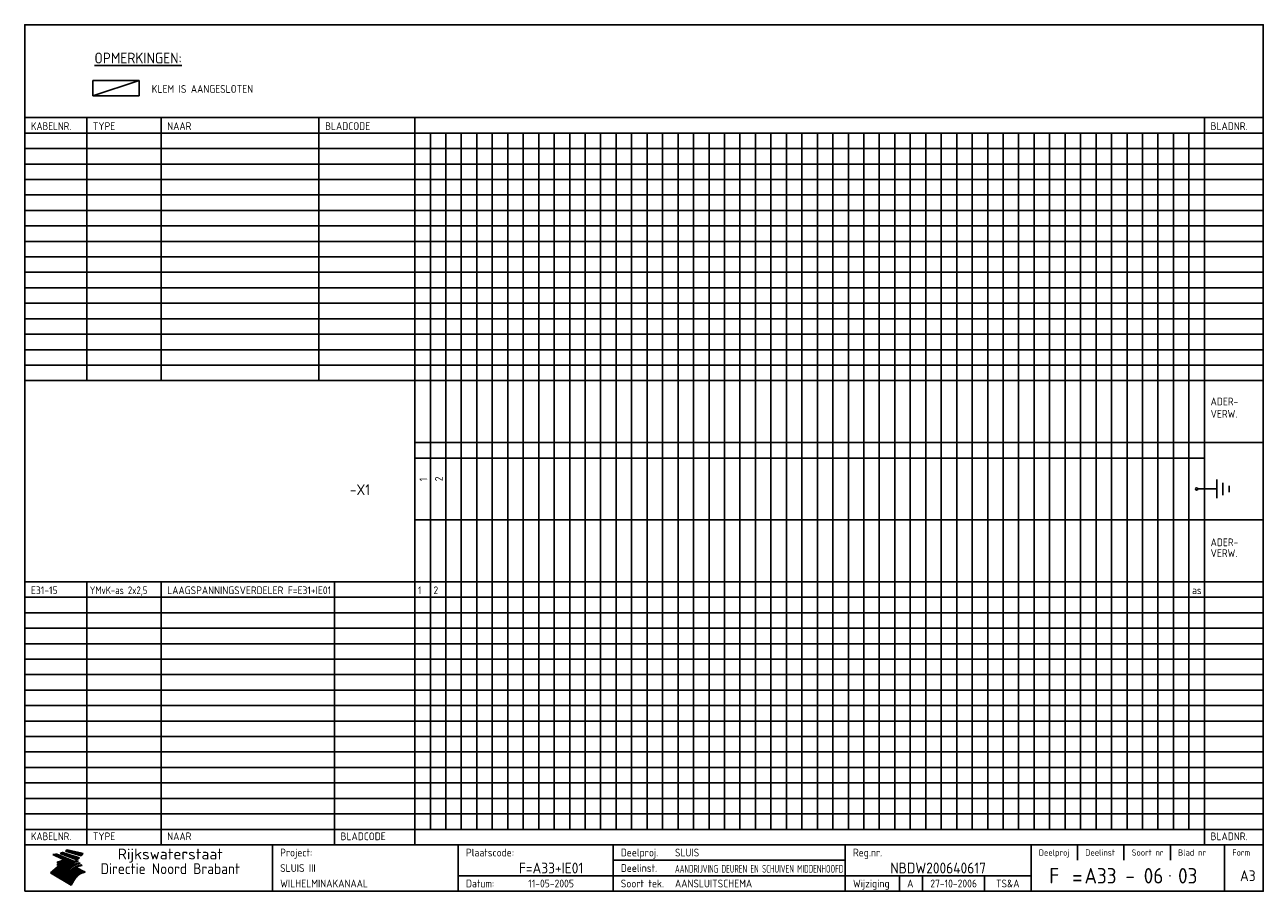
# Model space of a CAD drawing. Extents: x 10 to 410, y 10 to 290.
import ezdxf
from ezdxf.enums import TextEntityAlignment as Align

# ---------------------------------------------------------------- set-up
doc = ezdxf.new("R2010")
doc.units = 0
doc.header["$MEASUREMENT"] = 0
doc.linetypes.add('CENTRE', pattern=[50.8, 31.75, -6.35, 6.35, -6.35])
doc.layers.get('0').update_dxf_attribs({"linetype": 'CONTINUOUS'})
for name, color, linetype in [('0-25', 7, 'CONTINUOUS'), ('0-35', 2, 'CONTINUOUS'), ('0-50', 3, 'CONTINUOUS'), ('B-25', 7, 'CONTINUOUS'), ('B-35', 2, 'CONTINUOUS'), ('S-25', 7, 'CONTINUOUS'), ('S-35', 2, 'CONTINUOUS')]:
    doc.layers.add(name, color=color, linetype=linetype)
doc.styles.add('ISO', font='iso.shx')
doc.styles.get("Standard").update_dxf_attribs({"font": 'iso.shx'})

# ---------------------------------------------------------------- blocks, each defined once
blk = doc.blocks.new('rme15')
at = {"layer": '0-25'}
for p, q in [((410, 35), (10, 35)), ((410, 30), (10, 30)), ((350, 25), (350, 20)), ((365, 25), (365, 20)), ((380, 25), (380, 20)), ((200, 20), (275, 20)), ((150, 15), (335, 15)), ((292.5, 15), (292.5, 10)), ((300, 15), (300, 10)), ((320, 15), (320, 10))]:
    blk.add_line(p, q, dxfattribs=at)
at = {"layer": '0-25', "color": 7}
for p, q in [((19.1, 21.89), (25.12, 19)), ((19.1, 21.89), (25.12, 19)), ((19.17, 21.86), (20.7, 21.86)), ((19.29, 21.8), (20.83, 21.8)), ((19.4, 21.75), (20.96, 21.75)), ((19.52, 21.69), (21.09, 21.69)), ((19.64, 21.63), (21.22, 21.63)), ((19.74, 21.92), (20.56, 21.92)), ((19.75, 21.58), (21.36, 21.58)), ((19.87, 21.52), (21.49, 21.52)), ((19.99, 21.47), (21.62, 21.47)), ((20.11, 21.41), (21.75, 21.41)), ((20.22, 21.35), (21.88, 21.35)), ((20.25, 21.97), (20.43, 21.97)), ((20.34, 21.3), (22.02, 21.3)), ((20.38, 21.99), (26.02, 19.59)), ((20.38, 21.99), (26.02, 19.59)), ((20.46, 21.24), (22.15, 21.24)), ((20.57, 21.18), (22.28, 21.18)), ((20.69, 21.13), (22.41, 21.13)), ((20.81, 21.07), (22.55, 21.07)), ((20.92, 21.02), (22.68, 21.02)), ((21.04, 20.96), (22.81, 20.96)), ((21.16, 20.9), (22.94, 20.9)), ((21.27, 20.85), (23.07, 20.85)), ((21.39, 20.79), (23.21, 20.79)), ((21.47, 22.25), (26.83, 20.19)), ((21.47, 22.25), (26.83, 20.19)), ((21.49, 22.25), (23.07, 22.25)), ((21.51, 20.73), (23.34, 20.73)), ((21.6, 22.2), (23.25, 22.2)), ((21.63, 20.68), (23.47, 20.68)), ((21.65, 22.31), (22.89, 22.31)), ((21.74, 20.62), (23.6, 20.62)), ((21.75, 22.14), (23.42, 22.14)), ((21.8, 22.37), (22.71, 22.37)), ((21.86, 20.57), (23.73, 20.57)), ((21.9, 22.08), (23.6, 22.08)), ((21.94, 22.42), (22.53, 22.42)), ((21.98, 20.51), (23.87, 20.51)), ((22.04, 22.03), (23.78, 22.03)), ((22.06, 22.48), (22.36, 22.48)), ((22.09, 20.45), (24, 20.45)), ((22.18, 22.53), (27.65, 20.8)), ((22.18, 22.53), (27.65, 20.8)), ((22.19, 21.97), (23.96, 21.97)), ((22.21, 20.4), (24.13, 20.4)), ((22.33, 20.34), (24.26, 20.34)), ((22.34, 21.92), (24.13, 21.92)), ((22.37, 20), (23.08, 20)), ((22.44, 20.28), (24.4, 20.28)), ((22.48, 21.86), (24.31, 21.86)), ((22.49, 20.06), (23.04, 20.06)), ((22.56, 20.23), (24.53, 20.23)), ((22.61, 20.12), (22.93, 20.12)), ((22.63, 21.8), (24.49, 21.8)), ((22.68, 20.17), (24.66, 20.17)), ((22.71, 20.17), (22.82, 20.17)), ((23.11, 20.02), (22.77, 20.2)), ((23.11, 20.02), (22.77, 20.2)), ((22.78, 21.75), (24.67, 21.75)), ((22.79, 20.12), (24.79, 20.12)), ((22.91, 20.06), (24.92, 20.06)), ((22.92, 21.69), (24.85, 21.69)), ((23.03, 20), (25.06, 20)), ((23.07, 21.63), (25.02, 21.63)), ((23.14, 22.99), (28.22, 21.46)), ((23.14, 22.99), (28.22, 21.46)), ((23.15, 22.98), (25.33, 22.98)), ((23.22, 21.58), (25.2, 21.58)), ((23.23, 23.04), (25.09, 23.04)), ((23.32, 23.1), (24.84, 23.1)), ((23.34, 22.93), (25.57, 22.93)), ((23.36, 21.52), (25.38, 21.52)), ((23.4, 23.15), (24.6, 23.15)), ((23.49, 23.21), (24.36, 23.21)), ((23.51, 21.47), (25.56, 21.47)), ((23.52, 22.87), (25.81, 22.87)), ((23.57, 23.27), (24.12, 23.27)), ((23.64, 23.32), (23.87, 23.32)), ((23.66, 21.41), (25.74, 21.41)), ((23.7, 23.36), (28.82, 22.17)), ((23.7, 23.36), (28.82, 22.17)), ((23.71, 22.82), (26.06, 22.82)), ((23.8, 21.35), (25.91, 21.35)), ((23.9, 22.76), (26.3, 22.76)), ((23.95, 21.3), (26.09, 21.3)), ((24.09, 22.7), (26.54, 22.7)), ((24.09, 21.24), (26.27, 21.24)), ((24.24, 21.18), (26.45, 21.18)), ((24.27, 22.65), (26.78, 22.65)), ((24.39, 21.13), (26.62, 21.13)), ((24.46, 22.59), (27.03, 22.59)), ((24.53, 21.07), (26.8, 21.07)), ((24.65, 22.53), (27.27, 22.53)), ((24.68, 21.02), (26.98, 21.02)), ((24.83, 20.96), (27.16, 20.96)), ((24.84, 22.48), (27.51, 22.48)), ((24.97, 20.9), (27.34, 20.9)), ((25.02, 22.42), (27.75, 22.42)), ((25.12, 20.85), (27.51, 20.85)), ((25.21, 22.37), (28, 22.37)), ((25.27, 20.79), (27.63, 20.79)), ((25.4, 22.31), (28.24, 22.31)), ((25.41, 20.73), (27.57, 20.73)), ((25.56, 20.68), (27.51, 20.68)), ((25.58, 22.25), (28.48, 22.25)), ((25.71, 20.62), (27.44, 20.62)), ((25.77, 22.2), (28.72, 22.2)), ((25.85, 20.57), (27.37, 20.57)), ((25.96, 22.14), (28.79, 22.14)), ((26, 20.51), (27.29, 20.51)), ((26.15, 22.08), (28.75, 22.08)), ((26.15, 20.45), (27.22, 20.45)), ((26.29, 20.4), (27.14, 20.4)), ((26.33, 22.03), (28.71, 22.03)), ((26.44, 20.34), (27.06, 20.34)), ((26.52, 21.97), (28.66, 21.97)), ((26.59, 20.28), (26.97, 20.28)), ((26.71, 21.92), (28.62, 21.92)), ((26.73, 20.23), (26.89, 20.23)), ((26.9, 21.86), (28.57, 21.86)), ((27.08, 21.8), (28.52, 21.8)), ((27.27, 21.75), (28.48, 21.75)), ((27.46, 21.69), (28.43, 21.69)), ((27.65, 21.63), (28.38, 21.63)), ((27.83, 21.58), (28.33, 21.58)), ((28.02, 21.52), (28.28, 21.52)), ((28.21, 21.47), (28.22, 21.47)), ((20.58, 17.88), (18.3, 16)), ((20.58, 17.88), (18.3, 16)), ((24.94, 11.97), (18.3, 16)), ((24.94, 11.97), (18.3, 16)), ((18.31, 16.01), (20.96, 16.01)), ((18.38, 16.07), (21.46, 16.07)), ((18.45, 16.12), (21.88, 16.12)), ((18.52, 16.18), (22.15, 16.18)), ((18.59, 16.23), (22.38, 16.23)), ((18.65, 16.29), (22.58, 16.29)), ((18.72, 16.35), (22.75, 16.35)), ((18.79, 16.4), (22.91, 16.4)), ((18.86, 16.46), (20.6, 16.46)), ((18.93, 16.52), (20.6, 16.52)), ((18.99, 16.57), (20.6, 16.57)), ((19.06, 16.63), (20.6, 16.63)), ((19.13, 16.68), (20.6, 16.68)), ((19.2, 16.74), (20.6, 16.74)), ((19.27, 16.8), (20.6, 16.8)), ((19.33, 16.85), (21.07, 16.85)), ((19.4, 16.91), (21.55, 16.91)), ((19.47, 16.97), (21.88, 16.97)), ((19.54, 17.02), (22.13, 17.02)), ((19.61, 17.08), (22.34, 17.08)), ((19.67, 17.13), (20.6, 17.13)), ((19.74, 17.19), (20.6, 17.19)), ((19.81, 17.25), (20.6, 17.25)), ((19.88, 17.3), (20.6, 17.3)), ((19.95, 17.36), (20.6, 17.36)), ((20.01, 17.42), (20.6, 17.42)), ((20.08, 17.47), (20.93, 17.47)), ((20.15, 17.53), (21.26, 17.53)), ((20.22, 17.58), (21.51, 17.58)), ((20.29, 17.64), (21.72, 17.64)), ((20.35, 17.7), (21.9, 17.7)), ((20.42, 17.75), (22.07, 17.75)), ((20.49, 17.81), (22.22, 17.81)), ((20.56, 17.87), (22.36, 17.87)), ((20.6, 19.11), (20.58, 19.51)), ((20.6, 19.11), (20.58, 19.51)), ((20.58, 19.5), (22.09, 19.5)), ((20.58, 19.44), (21.95, 19.44)), ((20.59, 19.38), (21.79, 19.38)), ((20.59, 19.33), (21.62, 19.33)), ((20.59, 19.27), (21.42, 19.27)), ((20.6, 19.22), (21.2, 19.22)), ((20.6, 19.16), (20.93, 19.16)), ((20.6, 19.11), (20.69, 19.12)), ((20.6, 19.11), (20.69, 19.12)), ((20.6, 18.79), (20.77, 18.81)), ((20.6, 18.79), (20.77, 18.81)), ((20.6, 18.29), (20.6, 18.79)), ((20.6, 18.29), (20.6, 18.79)), ((20.6, 18.77), (22.46, 18.77)), ((20.6, 18.71), (22.33, 18.71)), ((20.6, 18.65), (22.19, 18.65)), ((20.6, 18.6), (22.04, 18.6)), ((20.6, 18.54), (21.87, 18.54)), ((20.6, 18.48), (21.68, 18.48)), ((20.6, 18.43), (21.46, 18.43)), ((20.6, 18.37), (21.21, 18.37)), ((20.6, 18.29), (20.88, 18.32)), ((20.6, 18.29), (20.88, 18.32)), ((20.6, 18.32), (20.87, 18.32)), ((20.6, 17.88), (20.86, 17.91)), ((20.6, 17.88), (20.86, 17.91)), ((20.6, 17.43), (20.97, 17.48)), ((20.6, 17.43), (20.97, 17.48)), ((20.6, 17.43), (20.6, 17.09)), ((20.6, 17.43), (20.6, 17.09)), ((20.6, 17.09), (21.26, 17.16)), ((20.6, 17.09), (21.26, 17.16)), ((20.6, 16.8), (21.37, 16.89)), ((20.6, 16.8), (21.37, 16.89)), ((20.6, 16.8), (20.6, 16.45)), ((20.6, 16.8), (20.6, 16.45)), ((20.6, 16.45), (21.56, 16.56)), ((20.6, 16.45), (21.56, 16.56)), ((20.6, 15.97), (21.67, 16.09)), ((20.6, 15.97), (21.67, 16.09)), ((20.7, 16.46), (23.06, 16.46)), ((20.9, 19.55), (22.23, 19.55)), ((20.9, 18.82), (22.59, 18.82)), ((20.98, 17.92), (22.5, 17.92)), ((21.02, 17.13), (22.53, 17.13)), ((21.19, 19.61), (22.35, 19.61)), ((21.2, 16.52), (23.2, 16.52)), ((21.32, 18.88), (22.71, 18.88)), ((21.32, 17.98), (22.62, 17.98)), ((21.42, 19.67), (22.47, 19.67)), ((21.47, 17.19), (22.7, 17.19)), ((21.59, 18.03), (22.74, 18.03)), ((21.61, 18.93), (22.82, 18.93)), ((21.62, 19.72), (22.59, 19.72)), ((21.72, 16.57), (23.32, 16.57)), ((21.77, 17.25), (22.85, 17.25)), ((21.8, 19.78), (22.69, 19.78)), ((21.8, 18.09), (22.85, 18.09)), ((21.84, 18.99), (22.92, 18.99)), ((21.96, 19.83), (22.79, 19.83)), ((21.99, 18.15), (22.95, 18.15)), ((22.01, 17.3), (22.99, 17.3)), ((22.03, 19.05), (23.03, 19.05)), ((22.1, 16.63), (23.44, 16.63)), ((22.11, 19.89), (22.89, 19.89)), ((22.16, 18.2), (23.05, 18.2)), ((22.21, 19.1), (23.12, 19.1)), ((22.21, 17.36), (23.12, 17.36)), ((22.24, 19.95), (22.99, 19.95)), ((22.31, 18.26), (23.15, 18.26)), ((22.36, 19.16), (23.22, 19.16)), ((22.38, 16.68), (23.56, 16.68)), ((22.39, 17.42), (23.24, 17.42)), ((22.45, 18.32), (23.24, 18.32)), ((22.51, 19.22), (23.3, 19.22)), ((22.56, 17.47), (23.36, 17.47)), ((22.59, 18.37), (23.33, 18.37)), ((22.6, 16.74), (23.66, 16.74)), ((22.64, 19.27), (23.39, 19.27)), ((22.71, 18.43), (23.42, 18.43)), ((22.71, 17.53), (23.47, 17.53)), ((22.77, 19.33), (23.47, 19.33)), ((22.79, 16.8), (23.77, 16.8)), ((22.83, 18.48), (23.5, 18.48)), ((22.84, 17.58), (23.57, 17.58)), ((22.89, 19.38), (23.55, 19.38)), ((22.94, 18.54), (23.58, 18.54)), ((22.96, 16.85), (23.86, 16.85)), ((22.97, 17.64), (23.67, 17.64)), ((23, 19.44), (23.63, 19.44)), ((23.04, 18.6), (23.66, 18.6)), ((23.1, 19.5), (23.72, 19.5)), ((23.1, 17.7), (23.77, 17.7)), ((23.12, 16.91), (23.96, 16.91)), ((23.14, 18.65), (23.74, 18.65)), ((23.15, 19.95), (25.19, 19.95)), ((23.21, 19.55), (23.8, 19.55)), ((23.21, 17.75), (23.86, 17.75)), ((23.21, 16.01), (28.9, 16.01)), ((23.24, 18.71), (23.82, 18.71)), ((23.26, 19.89), (25.32, 19.89)), ((23.26, 16.97), (24.05, 16.97)), ((23.3, 19.61), (23.88, 19.61)), ((23.32, 17.81), (23.95, 17.81)), ((23.33, 18.77), (23.91, 18.77)), ((23.37, 16.07), (29.08, 16.07)), ((23.38, 19.83), (25.45, 19.83)), ((23.39, 19.67), (23.81, 19.67)), ((23.39, 17.02), (24.14, 17.02)), ((23.42, 18.82), (23.99, 18.82)), ((23.42, 17.87), (24.03, 17.87)), ((23.45, 19.7), (23.58, 19.79)), ((23.45, 19.7), (23.58, 19.79)), ((23.48, 19.72), (23.7, 19.72)), ((23.5, 19.78), (25.58, 19.78)), ((23.51, 18.88), (24.07, 18.88)), ((23.51, 16.12), (29.27, 16.12)), ((23.52, 17.92), (24.11, 17.92)), ((23.52, 17.08), (24.22, 17.08)), ((23.54, 18.9), (24.3, 19.42)), ((23.54, 18.9), (24.3, 19.42)), ((23.56, 19.78), (23.59, 19.78)), ((23.56, 19.39), (23.9, 19.62)), ((23.56, 19.39), (23.9, 19.62)), ((23.58, 19.79), (23.9, 19.62)), ((23.58, 19.79), (23.9, 19.62)), ((23.59, 18.93), (24.15, 18.93)), ((23.61, 19.72), (25.72, 19.72)), ((23.62, 17.98), (24.2, 17.98)), ((23.63, 17.13), (24.3, 17.13)), ((23.65, 18.59), (24.62, 19.25)), ((23.65, 18.59), (24.62, 19.25)), ((29.41, 16.17), (23.65, 16.17)), ((23.67, 18.99), (24.23, 18.99)), ((23.71, 18.03), (24.28, 18.03)), ((23.73, 19.67), (25.85, 19.67)), ((23.75, 19.05), (24.32, 19.05)), ((23.75, 17.19), (24.38, 17.19)), ((23.77, 16.23), (29.47, 16.23)), ((23.79, 18.09), (24.36, 18.09)), ((23.83, 19.1), (24.4, 19.1)), ((23.85, 19.61), (25.98, 19.61)), ((23.85, 17.25), (24.46, 17.25)), ((23.88, 18.15), (24.44, 18.15)), ((23.89, 16.29), (29.36, 16.29)), ((23.92, 19.16), (24.48, 19.16)), ((23.94, 18.19), (25.23, 19.07)), ((23.94, 18.19), (25.23, 19.07)), ((23.95, 17.3), (24.55, 17.3)), ((23.96, 19.55), (25.96, 19.55)), ((23.96, 18.2), (24.53, 18.2)), ((24, 19.22), (24.56, 19.22)), ((24, 16.35), (29.24, 16.35)), ((24.04, 18.26), (24.61, 18.26)), ((24.05, 17.36), (24.63, 17.36)), ((24.06, 17.88), (25.34, 18.76)), ((24.06, 17.88), (25.34, 18.76)), ((24.08, 19.5), (25.88, 19.5)), ((24.08, 19.27), (24.58, 19.27)), ((24.11, 16.4), (29.13, 16.4)), ((24.13, 18.32), (24.69, 18.32)), ((24.14, 17.42), (24.71, 17.42)), ((24.16, 19.33), (24.47, 19.33)), ((24.2, 19.44), (25.79, 19.44)), ((24.21, 18.37), (24.77, 18.37)), ((24.21, 16.46), (29.02, 16.46)), ((24.23, 17.47), (24.79, 17.47)), ((24.24, 17.48), (25.52, 18.36)), ((24.24, 17.48), (25.52, 18.36)), ((24.25, 19.38), (24.36, 19.38)), ((24.29, 18.43), (24.85, 18.43)), ((24.3, 19.42), (24.62, 19.25)), ((24.3, 19.42), (24.62, 19.25)), ((24.31, 19.38), (25.71, 19.38)), ((24.31, 17.53), (24.87, 17.53)), ((24.31, 16.52), (28.91, 16.52)), ((24.35, 17.17), (25.64, 18.05)), ((24.35, 17.17), (25.64, 18.05)), ((24.37, 18.48), (24.94, 18.48)), ((24.39, 17.58), (24.96, 17.58)), ((24.4, 16.57), (28.79, 16.57)), ((24.43, 19.33), (25.62, 19.33)), ((24.45, 18.54), (25.02, 18.54)), ((24.47, 17.64), (25.04, 17.64)), ((24.49, 16.63), (28.68, 16.63)), ((24.54, 18.6), (25.1, 18.6)), ((24.55, 19.27), (25.54, 19.27)), ((24.56, 17.7), (25.12, 17.7)), ((24.57, 16.68), (28.57, 16.68)), ((24.62, 18.65), (25.18, 18.65)), ((24.63, 16.72), (25.91, 17.6)), ((24.63, 16.72), (25.91, 17.6)), ((24.64, 17.75), (25.2, 17.75)), ((24.66, 16.74), (28.45, 16.74)), ((24.67, 19.22), (25.45, 19.22)), ((24.7, 18.71), (25.27, 18.71)), ((24.72, 17.81), (25.29, 17.81)), ((24.74, 16.8), (28.34, 16.8)), ((24.78, 19.16), (25.37, 19.16)), ((24.78, 18.77), (25.34, 18.77)), ((24.8, 17.87), (25.37, 17.87)), ((24.82, 16.85), (28.23, 16.85)), ((24.87, 18.82), (25.4, 18.82)), ((24.89, 17.92), (25.45, 17.92)), ((24.9, 19.1), (25.28, 19.1)), ((24.9, 16.91), (28.11, 16.91)), ((24.95, 18.88), (25.45, 18.88)), ((24.97, 17.98), (25.53, 17.98)), ((24.99, 16.97), (28, 16.97)), ((25.02, 19.05), (25.2, 19.05)), ((25.03, 18.93), (25.51, 18.93)), ((25.05, 18.03), (25.61, 18.03)), ((25.07, 17.02), (27.89, 17.02)), ((25.11, 18.99), (25.57, 18.99)), ((26.02, 19.59), (25.12, 19)), ((26.02, 19.59), (25.12, 19)), ((25.13, 18.09), (25.68, 18.09)), ((25.15, 17.08), (27.77, 17.08)), ((25.19, 19.05), (25.63, 19.05)), ((25.21, 18.15), (25.75, 18.15)), ((25.23, 17.13), (27.66, 17.13)), ((25.26, 19.1), (25.7, 19.1)), ((25.3, 18.2), (25.82, 18.2)), ((25.31, 17.19), (27.55, 17.19)), ((25.33, 19.16), (25.77, 19.16)), ((25.38, 18.26), (25.89, 18.26)), ((25.39, 19.22), (25.85, 19.22)), ((25.4, 17.25), (27.43, 17.25)), ((25.46, 18.32), (25.97, 18.32)), ((25.47, 19.27), (25.93, 19.27)), ((25.48, 17.3), (27.32, 17.3)), ((25.54, 19.33), (26.03, 19.33)), ((25.54, 18.37), (26.06, 18.37)), ((25.56, 17.36), (27.21, 17.36)), ((25.62, 18.43), (26.14, 18.43)), ((25.63, 19.38), (26.13, 19.38)), ((25.64, 17.42), (27.1, 17.42)), ((25.7, 18.48), (26.24, 18.48)), ((25.72, 19.44), (26.24, 19.44)), ((25.73, 17.47), (26.98, 17.47)), ((25.79, 18.54), (26.34, 18.54)), ((25.81, 17.53), (26.87, 17.53)), ((25.82, 19.5), (26.36, 19.5)), ((25.89, 18.6), (26.46, 18.6)), ((25.89, 17.58), (26.76, 17.58)), ((25.93, 19.55), (26.53, 19.55)), ((25.96, 17.64), (26.64, 17.64)), ((25.99, 18.65), (26.58, 18.65)), ((26.04, 17.7), (26.59, 17.7)), ((26.06, 19.61), (26.85, 19.61)), ((26.1, 18.71), (26.72, 18.71)), ((26.12, 17.75), (26.67, 17.75)), ((26.2, 17.81), (26.76, 17.81)), ((26.21, 19.67), (27.23, 19.67)), ((26.23, 18.77), (26.89, 18.77)), ((26.29, 17.87), (26.86, 17.87)), ((26.37, 18.82), (27.09, 18.82)), ((26.39, 17.92), (26.97, 17.92)), ((26.44, 19.72), (27.18, 19.72)), ((26.49, 17.98), (27.09, 17.98)), ((26.53, 18.88), (27.34, 18.88)), ((26.56, 17.68), (29.54, 16.2)), ((26.56, 17.68), (29.54, 16.2)), ((26.6, 18.03), (27.22, 18.03)), ((26.72, 18.09), (27.38, 18.09)), ((26.73, 18.93), (27.66, 18.93)), ((26.85, 18.15), (27.56, 18.15)), ((26.99, 18.99), (27.9, 18.99)), ((27, 18.2), (27.8, 18.2)), ((27.13, 19.78), (27.25, 19.64)), ((27.13, 19.78), (27.25, 19.64)), ((27.18, 18.26), (28.13, 18.26)), ((27.26, 19.05), (27.84, 19.05)), ((27.39, 18.32), (28.47, 18.32)), ((27.7, 18.37), (28.49, 18.37)), ((27.78, 19.1), (27.93, 18.96)), ((27.78, 19.1), (27.93, 18.96)), ((28, 18.43), (28.44, 18.43)), ((28.29, 15.83), (29.54, 16.2)), ((28.29, 15.83), (29.54, 16.2)), ((28.39, 18.48), (28.54, 18.32)), ((28.39, 18.48), (28.54, 18.32)), ((29.54, 16.2), (29.45, 16.17)), ((29.54, 16.2), (29.45, 16.17)), ((29.46, 16.18), (29.47, 16.18)), ((18.38, 15.95), (20.6, 15.95)), ((18.47, 15.9), (20.6, 15.9)), ((18.57, 15.84), (20.6, 15.84)), ((18.66, 15.78), (20.6, 15.78)), ((18.75, 15.73), (20.6, 15.73)), ((18.85, 15.67), (20.6, 15.67)), ((18.94, 15.62), (20.6, 15.62)), ((19.03, 15.56), (27.83, 15.56)), ((19.12, 15.5), (27.75, 15.5)), ((19.22, 15.45), (27.66, 15.45)), ((19.31, 15.39), (27.58, 15.39)), ((19.4, 15.33), (27.5, 15.33)), ((19.49, 15.28), (27.43, 15.28)), ((19.59, 15.22), (27.36, 15.22)), ((19.68, 15.17), (27.29, 15.17)), ((19.77, 15.11), (27.22, 15.11)), ((19.86, 15.05), (27.15, 15.05)), ((19.96, 15), (27.09, 15)), ((20.05, 14.94), (27.02, 14.94)), ((20.14, 14.88), (26.96, 14.88)), ((20.24, 14.83), (26.9, 14.83)), ((20.33, 14.77), (26.84, 14.77)), ((20.42, 14.72), (26.79, 14.72)), ((20.51, 14.66), (26.73, 14.66)), ((20.6, 15.97), (20.6, 15.58)), ((20.6, 15.97), (20.6, 15.58)), ((20.6, 15.58), (21.95, 15.73)), ((20.6, 15.58), (21.95, 15.73)), ((20.61, 14.6), (26.68, 14.6)), ((20.7, 14.55), (26.62, 14.55)), ((20.79, 14.49), (26.57, 14.49)), ((20.88, 14.43), (26.52, 14.43)), ((20.94, 15.62), (27.92, 15.62)), ((20.98, 14.38), (26.47, 14.38)), ((21.07, 14.32), (26.42, 14.32)), ((21.16, 14.27), (26.38, 14.27)), ((21.25, 14.21), (26.33, 14.21)), ((21.35, 14.15), (26.29, 14.15)), ((21.44, 14.1), (26.24, 14.1)), ((21.45, 15.67), (28.01, 15.67)), ((21.53, 14.04), (26.2, 14.04)), ((21.63, 13.98), (26.16, 13.98)), ((21.72, 13.93), (26.12, 13.93)), ((21.81, 13.87), (26.08, 13.87)), ((21.9, 13.82), (26.04, 13.82)), ((21.96, 15.73), (28.11, 15.73)), ((22, 13.76), (26, 13.76)), ((22.09, 13.7), (25.96, 13.7)), ((22.18, 13.65), (25.93, 13.65)), ((22.27, 13.59), (25.89, 13.59)), ((22.34, 15.78), (28.21, 15.78)), ((22.37, 13.53), (25.86, 13.53)), ((22.46, 13.48), (25.82, 13.48)), ((22.55, 13.42), (25.79, 13.42)), ((22.62, 15.84), (28.33, 15.84)), ((22.65, 13.37), (25.76, 13.37)), ((22.74, 13.31), (25.73, 13.31)), ((22.83, 13.25), (25.69, 13.25)), ((22.84, 15.9), (28.52, 15.9)), ((22.92, 13.2), (25.66, 13.2)), ((23.02, 13.14), (25.63, 13.14)), ((23.04, 15.95), (28.71, 15.95)), ((23.11, 13.08), (25.59, 13.08)), ((23.2, 13.03), (25.56, 13.03)), ((23.29, 12.97), (25.53, 12.97)), ((23.39, 12.92), (25.5, 12.92)), ((23.48, 12.86), (25.46, 12.86)), ((23.57, 12.8), (25.43, 12.8)), ((23.66, 12.75), (25.4, 12.75)), ((23.76, 12.69), (25.36, 12.69)), ((23.85, 12.63), (25.33, 12.63)), ((23.94, 12.58), (25.3, 12.58)), ((24.04, 12.52), (25.26, 12.52)), ((24.13, 12.47), (25.23, 12.47)), ((24.22, 12.41), (25.2, 12.41)), ((24.31, 12.35), (25.17, 12.35)), ((24.41, 12.3), (25.13, 12.3)), ((24.5, 12.24), (25.1, 12.24)), ((24.59, 12.18), (25.07, 12.18)), ((24.68, 12.13), (25.03, 12.13)), ((24.78, 12.07), (25, 12.07)), ((24.87, 12.02), (24.97, 12.02)), ((24.94, 11.97), (25.81, 13.45)), ((24.94, 11.97), (25.81, 13.45))]:
    blk.add_line(p, q, dxfattribs=at)
for centre, radius, start, end in [((19.15, 29.7), 7.8, 269.6055, 279.0886), ((19.15, 29.7), 7.8, 269.6055, 279.0886), ((19.93, 25.38), 5.91, 276.3402, 298.7463), ((19.93, 25.38), 5.91, 276.3402, 298.7463), ((19.84, 25.09), 6.03, 278.129, 302.868), ((19.84, 25.09), 6.03, 278.129, 302.868), ((19.84, 27.26), 5.27, 288.0217, 296.3084), ((19.84, 27.26), 5.27, 288.0217, 296.3084), ((20.49, 27.56), 5.28, 300.0654, 307.393), ((20.49, 27.56), 5.28, 300.0654, 307.393), ((24.11, 24.7), 5.26, 301.1147, 312.2814), ((24.11, 24.7), 5.26, 301.1147, 312.2814), ((21.95, 27.32), 8.59, 316.9248, 323.1399), ((21.95, 27.32), 8.59, 316.9248, 323.1399), ((20.21, 23.78), 5.91, 273.6149, 304.3803), ((20.21, 23.78), 5.91, 273.6149, 304.3803), ((20.35, 24.56), 5.76, 274.164, 302.5474), ((20.35, 24.56), 5.76, 274.164, 302.5474), ((20.05, 24.28), 6.02, 277.9472, 305.7139), ((20.05, 24.28), 6.02, 277.9472, 305.7139), ((20.04, 23.49), 6.09, 278.8115, 306.4242), ((20.04, 23.49), 6.09, 278.8115, 306.4242), ((20.53, 23.07), 5.96, 277.0519, 304.973), ((20.53, 23.07), 5.96, 277.0519, 304.973), ((20.72, 22.76), 5.91, 276.3402, 304.3803), ((20.72, 22.76), 5.91, 276.3402, 304.3803), ((21.06, 22.34), 5.81, 274.9043, 303.1745), ((21.06, 22.34), 5.81, 274.9043, 303.1745), ((20.82, 22.06), 6.04, 278.1111, 305.8489), ((20.82, 22.06), 6.04, 278.1111, 305.8489), ((21.3, 21.6), 5.91, 276.3402, 304.3803), ((21.3, 21.6), 5.91, 276.3402, 304.3803), ((27.05, 17.17), 2.63, 107.4286, 133.7799), ((27.05, 17.17), 2.63, 107.4286, 133.7799), ((27.45, 16.91), 2.81, 110.4143, 138.7411), ((27.45, 16.91), 2.81, 110.4143, 138.7411), ((27.57, 15.64), 3.4, 98.1566, 126.9045), ((27.57, 15.64), 3.4, 98.1566, 126.9045), ((27.91, 15.54), 3.39, 100.5835, 132.088), ((27.91, 15.54), 3.39, 100.5835, 132.088), ((28.21, 14.74), 3.67, 95.7581, 128.7216), ((28.21, 14.74), 3.67, 95.7581, 128.7216), ((27.01, 16.84), 2.93, 87.7348, 104.8316), ((27.01, 16.84), 2.93, 87.7348, 104.8316), ((27.37, 15.71), 3.93, 91.7838, 103.2817), ((27.37, 15.71), 3.93, 91.7838, 103.2817), ((28.4, 15.05), 3.21, 96.3886, 125.0052), ((28.4, 15.05), 3.21, 96.3886, 125.0052), ((27.82, 16.31), 2.8, 90.634, 105.1984), ((27.82, 16.31), 2.8, 90.634, 105.1984), ((28.19, 15.04), 3.93, 93.8342, 103.2817), ((28.19, 15.04), 3.93, 93.8342, 103.2817), ((28.58, 15.69), 2.8, 93.8141, 105.1984), ((28.58, 15.69), 2.8, 93.8141, 105.1984), ((28.95, 14.41), 3.93, 96.0135, 103.2817), ((28.95, 14.41), 3.93, 96.0135, 103.2817), ((31.24, 10.26), 6.3, 117.9568, 149.6251), ((31.24, 10.26), 6.3, 117.9568, 149.6251)]:
    blk.add_arc(centre, radius, start, end, dxfattribs=at)
at = {"layer": '0-35'}
for p, q in [((90, 25), (90, 10)), ((150, 25), (150, 10)), ((200, 25), (200, 10)), ((275, 25), (275, 10)), ((335, 25), (335, 10)), ((397.5, 25), (397.5, 10))]:
    blk.add_line(p, q, dxfattribs=at)
at = {"layer": '0-50'}
for p, q in [((10, 25), (410, 25)), ((348.75, 15), (351.25, 15)), ((348.75, 13.5), (351.25, 13.5))]:
    blk.add_line(p, q, dxfattribs=at)
blk.add_lwpolyline([(10, 10), (410, 10), (410, 290), (10, 290)], close=True, dxfattribs=at)
at = {"layer": '0-50', "const_width": 0.25}
blk.add_lwpolyline([(379.75, 15, 1), (380, 15, 1)], format="xyb", close=True, dxfattribs=at)
at = {"layer": '0-25', "style": 'ISO'}
for s, height, p in [('Project:', 2.5, (92.5, 22.5)), ('Plaatscode:', 2.5, (152.5, 22.5)), ('Deelproj.', 2.5, (202.5, 22.5)), ('Reg.nr.', 2.5, (277.5, 22.5)), ('Deelproj', 2, (337.5, 22.5)), ('Deelinst', 2, (352.5, 22.5)), ('Soort nr', 2, (367.5, 22.5)), ('Blad nr', 2, (382.5, 22.5)), ('Form', 2, (400, 22.5)), ('Deelinst.', 2.5, (202.5, 17.5)), ('Datum:', 2.5, (152.5, 12.5)), ('Soort tek.', 2.5, (202.5, 12.5)), ('Wijziging', 2.5, (277.5, 12.5))]:
    blk.add_text(s, height=height, dxfattribs=at).set_placement(p, align=Align.MIDDLE_LEFT)
for tag, height, p in [('N', 2.5, (220, 22.5)), ('B', 2.5, (92.5, 17.5)), ('P', 1.8, (220, 17.5)), ('C', 2.5, (92.5, 12.5)), ('U', 2.5, (220, 12.5)), ('REV', 2.5, (295, 12.5))]:
    blk.add_attdef(tag, text='', height=height, dxfattribs=at).set_placement(p, align=Align.MIDDLE_LEFT)
for tag, p in [('W', (180, 12.5)), ('Z', (310, 12.5)), ('Y', (327.5, 12.5))]:
    blk.add_attdef(tag, text='', height=2.5, dxfattribs=at).set_placement(p, align=Align.MIDDLE)
at = {"layer": '0-35', "style": 'ISO', "width": 1.182609}
blk.add_text('Rijkswaterstaat', height=3.5, dxfattribs=at).set_placement((40, 20.28), (74, 20.28), align=Align.FIT)
at = {"layer": '0-35', "color": 2, "style": 'ISO', "width": 1.016949}
blk.add_text('Directie Noord Brabant', height=3.5, dxfattribs=at).set_placement((34.5, 15.53), (79.5, 15.53), align=Align.FIT)
at = {"layer": '0-35', "style": 'ISO'}
blk.add_attdef('X', text='', height=3.5, dxfattribs=at).set_placement((180, 17.5), align=Align.MIDDLE_CENTER)
blk.add_attdef('RNR', text='', height=3.5, dxfattribs=at).set_placement((305, 17.5), align=Align.MIDDLE)
blk.add_attdef('FORM', text='', height=3.5, dxfattribs=at).set_placement((402.5, 15), align=Align.MIDDLE_LEFT)
at = {"layer": '0-50', "style": 'ISO'}
for tag, p in [('M', (342.5, 15)), ('O', (365, 15))]:
    blk.add_attdef(tag, text='', height=5, dxfattribs=at).set_placement(p, align=Align.MIDDLE)
blk.add_attdef('Q', text='', height=5, dxfattribs=at).set_placement((382.5, 15), align=Align.MIDDLE_LEFT)

msp = doc.modelspace()

# ---------------------------------------------------------------- linework, layer by layer
msp.add_line((136, 150), (391, 150))
at = {"layer": 'S-25'}
for p, q in [((32, 272), (32, 267)), ((47, 272), (32, 272)), ((32, 267), (47, 272)), ((47, 267), (47, 272)), ((32, 267), (47, 267)), ((10, 260), (410, 260)), ((10, 255), (410, 255)), ((141, 255), (141, 175)), ((146, 255), (146, 175)), ((151, 255), (151, 175)), ((156, 255), (156, 175)), ((161, 255), (161, 30)), ((166, 255), (166, 175)), ((171, 255), (171, 175)), ((176, 255), (176, 175)), ((181, 255), (181, 175)), ((186, 255), (186, 30)), ((191, 255), (191, 175)), ((196, 255), (196, 175)), ((201, 255), (201, 175)), ((206, 255), (206, 175)), ((211, 255), (211, 30)), ((216, 255), (216, 175)), ((221, 255), (221, 175)), ((226, 255), (226, 175)), ((231, 255), (231, 175)), ((236, 255), (236, 30)), ((241, 255), (241, 175)), ((246, 255), (246, 175)), ((251, 255), (251, 175)), ((256, 255), (256, 175)), ((261, 255), (261, 30)), ((266, 255), (266, 175)), ((271, 255), (271, 175)), ((276, 255), (276, 175)), ((281, 255), (281, 175)), ((286, 255), (286, 30)), ((291, 255), (291, 175)), ((296, 255), (296, 175)), ((301, 255), (301, 175)), ((306, 255), (306, 175)), ((311, 255), (311, 30)), ((316, 255), (316, 175)), ((321, 255), (321, 175)), ((326, 255), (326, 175)), ((331, 255), (331, 175)), ((336, 255), (336, 30)), ((341, 255), (341, 175)), ((346, 255), (346, 175)), ((351, 255), (351, 175)), ((356, 255), (356, 175)), ((361, 255), (361, 30)), ((366, 255), (366, 175)), ((371, 255), (371, 175)), ((376, 255), (376, 175)), ((381, 255), (381, 175)), ((386, 255), (386, 30)), ((10, 250), (410, 250)), ((10, 245), (410, 245)), ((10, 240), (410, 240)), ((10, 235), (410, 235)), ((10, 230), (410, 230)), ((10, 225), (410, 225)), ((10, 220), (410, 220)), ((10, 215), (410, 215)), ((10, 210), (410, 210)), ((10, 205), (410, 205)), ((10, 200), (410, 200)), ((10, 195), (410, 195)), ((10, 190), (410, 190)), ((10, 185), (410, 185)), ((10, 180), (410, 180)), ((10, 175), (410, 175)), ((141, 175), (141, 110)), ((146, 175), (146, 110)), ((151, 175), (151, 110)), ((156, 175), (156, 110)), ((166, 175), (166, 110)), ((171, 175), (171, 110)), ((176, 175), (176, 110)), ((181, 175), (181, 110)), ((191, 175), (191, 110)), ((196, 175), (196, 110)), ((201, 175), (201, 110)), ((206, 175), (206, 110)), ((216, 175), (216, 110)), ((221, 175), (221, 110)), ((226, 175), (226, 110)), ((231, 175), (231, 110)), ((241, 175), (241, 110)), ((246, 175), (246, 110)), ((251, 175), (251, 110)), ((256, 175), (256, 110)), ((266, 175), (266, 110)), ((271, 175), (271, 110)), ((276, 175), (276, 110)), ((281, 175), (281, 110)), ((291, 175), (291, 110)), ((296, 175), (296, 110)), ((301, 175), (301, 110)), ((306, 175), (306, 110)), ((316, 175), (316, 110)), ((321, 175), (321, 110)), ((326, 175), (326, 110)), ((331, 175), (331, 110)), ((341, 175), (341, 110)), ((346, 175), (346, 110)), ((351, 175), (351, 110)), ((356, 175), (356, 110)), ((366, 175), (366, 110)), ((371, 175), (371, 110)), ((376, 175), (376, 110)), ((381, 175), (381, 110)), ((389, 140), (395, 140)), ((395, 143), (395, 137)), ((397, 142), (397, 138)), ((399, 141), (399, 139)), ((10, 110), (410, 110)), ((141, 110), (141, 30)), ((146, 110), (146, 30)), ((151, 110), (151, 30)), ((156, 110), (156, 30)), ((166, 110), (166, 30)), ((171, 110), (171, 30)), ((176, 110), (176, 30)), ((181, 110), (181, 30)), ((191, 110), (191, 30)), ((196, 110), (196, 30)), ((201, 110), (201, 30)), ((206, 110), (206, 30)), ((216, 110), (216, 30)), ((221, 110), (221, 30)), ((226, 110), (226, 30)), ((231, 110), (231, 30)), ((241, 110), (241, 30)), ((246, 110), (246, 30)), ((251, 110), (251, 30)), ((256, 110), (256, 30)), ((266, 110), (266, 30)), ((271, 110), (271, 30)), ((276, 110), (276, 30)), ((281, 110), (281, 30)), ((291, 110), (291, 30)), ((296, 110), (296, 30)), ((301, 110), (301, 30)), ((306, 110), (306, 30)), ((316, 110), (316, 30)), ((321, 110), (321, 30)), ((326, 110), (326, 30)), ((331, 110), (331, 30)), ((341, 110), (341, 30)), ((346, 110), (346, 30)), ((351, 110), (351, 30)), ((356, 110), (356, 30)), ((366, 110), (366, 30)), ((371, 110), (371, 30)), ((376, 110), (376, 30)), ((381, 110), (381, 30)), ((10, 105), (410, 105)), ((10, 100), (410, 100)), ((10, 95), (410, 95)), ((10, 90), (410, 90)), ((10, 85), (410, 85)), ((10, 80), (410, 80)), ((10, 75), (410, 75)), ((10, 70), (410, 70)), ((10, 65), (410, 65)), ((10, 60), (410, 60)), ((10, 55), (410, 55)), ((10, 50), (410, 50)), ((10, 45), (410, 45)), ((10, 40), (410, 40)), ((10, 35), (410, 35)), ((10, 30), (410, 30))]:
    msp.add_line(p, q, dxfattribs=at)
for start, end in [(0, 180), (180, 0)]:
    msp.add_arc((388.5, 140), 0.375, start, end, dxfattribs=at)
at = {"layer": 'S-35'}
for p, q in [((30, 260), (30, 175)), ((54, 260), (54, 175)), ((105, 260), (105, 175)), ((136, 260), (136, 25)), ((391, 260), (391, 25)), ((136, 155), (410, 155)), ((136, 130), (410, 130)), ((30, 110), (30, 25)), ((54, 110), (54, 25)), ((110, 110), (110, 25))]:
    msp.add_line(p, q, dxfattribs=at)

# ---------------------------------------------------------------- block references
at = {"linetype": 'CENTRE'}
ref = msp.add_blockref('rme15', (0, 0), dxfattribs=at)
ref.add_attrib('B', 'SLUIS III', dxfattribs={"layer": '0-25', "height": 2.5, "style": 'ISO'}).set_placement((92.5, 17.5), align=Align.MIDDLE_LEFT)
ref.add_attrib('C', 'WILHELMINAKANAAL', dxfattribs={"layer": '0-25', "height": 2.5, "style": 'ISO'}).set_placement((92.5, 12.5), align=Align.MIDDLE_LEFT)
ref.add_attrib('N', 'SLUIS', dxfattribs={"layer": '0-25', "height": 2.5, "style": 'ISO'}).set_placement((220, 22.5), align=Align.MIDDLE_LEFT)
ref.add_attrib('U', 'AANSLUITSCHEMA', dxfattribs={"layer": '0-25', "height": 2.5, "style": 'ISO'}).set_placement((220, 12.5), align=Align.MIDDLE_LEFT)
ref.add_attrib('M', 'F', dxfattribs={"layer": '0-50', "height": 5, "style": 'ISO'}).set_placement((342.5, 15), align=Align.MIDDLE)
ref.add_attrib('O', 'A33 - 06', dxfattribs={"layer": '0-50', "height": 5, "style": 'ISO'}).set_placement((365, 15), align=Align.MIDDLE)
ref.add_attrib('Q', '03', dxfattribs={"layer": '0-50', "height": 5, "style": 'ISO'}).set_placement((382.5, 15), align=Align.MIDDLE_LEFT)
ref.add_attrib('X', 'F=A33+IE01', dxfattribs={"layer": '0-35', "height": 3.5, "style": 'ISO'}).set_placement((180, 17.5), align=Align.MIDDLE_CENTER)
ref.add_attrib('RNR', 'NBDW200640617', dxfattribs={"layer": '0-35', "height": 3.5, "style": 'ISO'}).set_placement((305, 17.5), align=Align.MIDDLE)
ref.add_attrib('W', '11-05-2005', dxfattribs={"layer": '0-25', "height": 2.5, "style": 'ISO'}).set_placement((180, 12.5), align=Align.MIDDLE)
ref.add_attrib('FORM', 'A3', dxfattribs={"layer": '0-35', "height": 3.5, "style": 'ISO'}).set_placement((402.5, 15), align=Align.MIDDLE_LEFT)
ref.add_attrib('REV', 'A', dxfattribs={"layer": '0-25', "height": 2.5, "style": 'ISO'}).set_placement((295, 12.5), align=Align.MIDDLE_LEFT)
ref.add_attrib('Z', '27-10-2006', dxfattribs={"layer": '0-25', "height": 2.5, "style": 'ISO'}).set_placement((310, 12.5), align=Align.MIDDLE)
ref.add_attrib('Y', 'TS&A', dxfattribs={"layer": '0-25', "height": 2.5, "style": 'ISO'}).set_placement((327.5, 12.5), align=Align.MIDDLE)

# ---------------------------------------------------------------- texts
at = {"layer": 'B-25'}
for s, p in [('KLEM IS AANGESLOTEN', (51, 268)), ('TYPE', (32, 256)), ('NAAR', (56, 256)), ('BLADCODE', (107, 256)), ('BLADNR.', (393, 256)), ('ADER-', (393, 167)), ('VERW.', (393, 163)), ('ADER-', (393, 121.5)), ('VERW.', (393, 118)), ('E31-15', (12, 106)), ('LAAGSPANNINGSVERDELER F=E31+IE01', (56, 106)), ('1', (137, 106)), ('2', (142, 106)), ('as', (387, 106)), ('TYPE', (32, 26.5)), ('NAAR', (56, 26.5)), ('BLADCODE', (112, 26.5)), ('BLADNR.', (393, 26.5))]:
    msp.add_text(s, height=2.5, dxfattribs=at).set_placement(p)
at = {"layer": 'B-25', "width": 1.070588}
for p, p2 in [((12, 256), (25, 256)), ((12, 26.5), (25, 26.5))]:
    msp.add_text('KABELNR.', height=2.5, dxfattribs=at).set_placement(p, p2, align=Align.FIT)
at = {"layer": 'B-25'}
for s, p in [('1', (140, 142.5)), ('2', (145, 142.5))]:
    msp.add_text(s, height=2.5, rotation=90, dxfattribs=at).set_placement(p)
at = {"layer": 'B-25', "width": 0.9}
msp.add_text('YMvK-as 2x2,5', height=2.5, dxfattribs=at).set_placement((31, 106))
at = {"layer": 'B-25', "style": 'ISO', "width": 0.793392}
msp.add_text('AANDRIJVING DEUREN EN SCHUIVEN MIDDENHOOFD', height=2.5, dxfattribs=at).set_placement((220, 16), (274.4, 16), align=Align.FIT)
at = {"layer": 'B-35'}
for s, p in [('%%UOPMERKINGEN:', (32.5, 277.5)), ('-X1', (115, 138))]:
    msp.add_text(s, height=3.5, dxfattribs=at).set_placement(p)

doc.saveas('drawing.dxf')
